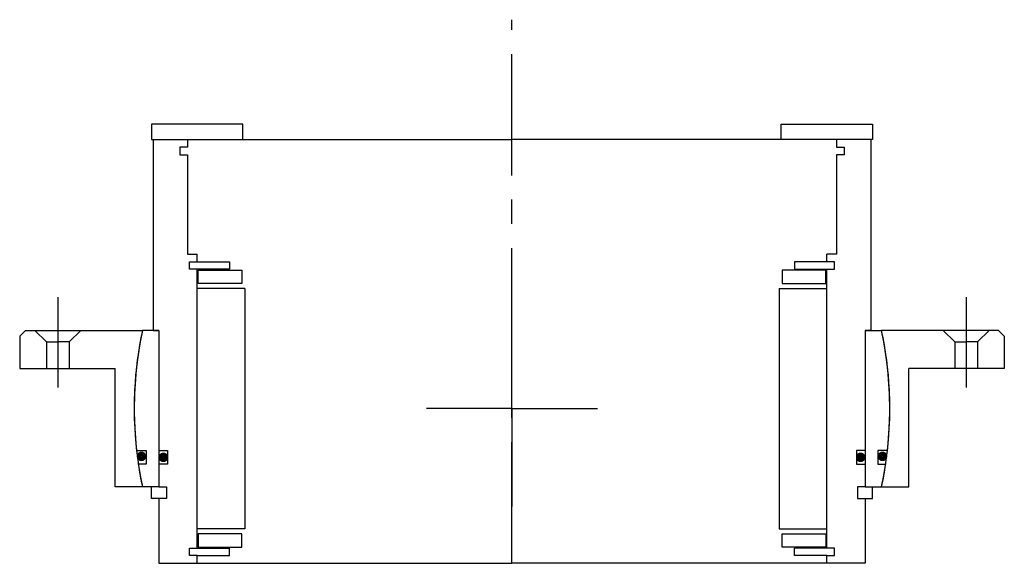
# Model space of a CAD drawing. Header units: millimetres. Extents: x -129 to 129, y -40 to 102.
import ezdxf

# ---------------------------------------------------------------- set-up
doc = ezdxf.new("R2010")
doc.units = ezdxf.units.MM
doc.linetypes.add('CENTER', pattern=[50.8, 31.75, -6.35, 6.35, -6.35])
doc.layers.add('Center', color=1, linetype='CENTER')

# ---------------------------------------------------------------- blocks, each defined once
blk = doc.blocks.new('in-sf140')
for p, q in [((-70.5, 74.5), (-94.5, 74.5)), ((-94.5, 74.5), (-94.5, 70.5)), ((-70.5, 70.5), (-70.5, 74.5)), ((70.5, 74.5), (94.5, 74.5)), ((70.5, 70.5), (70.5, 74.5)), ((94.5, 74.5), (94.5, 70.5)), ((-94.5, 70.5), (-70.5, 70.5)), ((-94, 70.5), (-94, 20.5)), ((-94, 70.5), (-85, 70.5)), ((-85, 70.5), (0, 70.5)), ((-85, 70.5), (-85, 68.5)), ((85, 70.5), (0, 70.5)), ((94.5, 70.5), (70.5, 70.5)), ((94, 70.5), (85, 70.5)), ((85, 70.5), (85, 68.5)), ((94, 70.5), (94, 20.5)), ((-87, 68.5), (-87, 66.5)), ((-85, 68.5), (-87, 68.5)), ((85, 68.5), (87, 68.5)), ((87, 68.5), (87, 66.5)), ((-87, 66.5), (-85, 66.5)), ((-85, 66.5), (-85, 40.5)), ((85, 66.5), (85, 40.5)), ((87, 66.5), (85, 66.5)), ((-85, 40.5), (-82.5, 40.5)), ((-82.5, 38.5), (-82.5, 40.5)), ((85, 40.5), (82.5, 40.5)), ((82.5, 38.5), (82.5, 40.5)), ((-84.5, 38.5), (-82.5, 38.5)), ((-84.5, 36.5), (-84.5, 38.5)), ((-74, 36.5), (-84.5, 36.5)), ((-82.5, 38.5), (-74, 38.5)), ((-82.5, -36.5), (-82.5, 36.5)), ((-82.25, 36.25), (-70.75, 36.25)), ((-82.25, 32.75), (-82.25, 36.25)), ((-74, 38.5), (-74, 36.5)), ((-70.75, 36.25), (-70.75, 32.75)), ((70.75, 36.25), (70.75, 32.75)), ((82.25, 36.25), (70.75, 36.25)), ((82.5, 38.5), (74, 38.5)), ((74, 38.5), (74, 36.5)), ((74, 36.5), (84.5, 36.5)), ((82.25, 32.75), (82.25, 36.25)), ((84.5, 38.5), (82.5, 38.5)), ((82.5, -36.5), (82.5, 36.5)), ((84.5, 36.5), (84.5, 38.5)), ((-70, 31.5), (-82.5, 31.5)), ((-70.75, 32.75), (-82.25, 32.75)), ((-70, 31.5), (-70, -31.5)), ((70, 31.5), (70, -31.5)), ((70, 31.5), (82.5, 31.5)), ((70.75, 32.75), (82.25, 32.75)), ((-92.5, 20.5), (-96.85, 20.5)), ((-94, 20.5), (-92.5, 20.5)), ((-92.5, 20.5), (-92.5, -11)), ((-92.5, 20.5), (-92.5, -20.5)), ((92.5, 20.5), (92.5, -11)), ((92.5, 20.5), (92.5, -20.5)), ((94, 20.5), (92.5, 20.5)), ((92.5, 20.5), (96.85, 20.5)), ((-98.39, -11), (-95.85, -11)), ((-95.85, -11), (-95.85, -14.5)), ((-92.5, -11), (-90.3, -11)), ((-90.3, -11), (-90.3, -14.5)), ((92.5, -11), (90.3, -11)), ((90.3, -11), (90.3, -14.5)), ((95.85, -11), (95.85, -14.5)), ((98.39, -11), (95.85, -11)), ((-95.85, -14.5), (-97.93, -14.5)), ((-92.5, -14.5), (-92.5, -20.5)), ((-90.3, -14.5), (-92.5, -14.5)), ((90.3, -14.5), (92.5, -14.5)), ((92.5, -14.5), (92.5, -20.5)), ((95.85, -14.5), (97.93, -14.5)), ((-92.5, -20.5), (-96.85, -20.5)), ((-94.5, -23.5), (-94.5, -20.5)), ((-92.5, -20.5), (-90.5, -20.5)), ((-90.5, -20.5), (-90.5, -23.5)), ((92.5, -20.5), (90.5, -20.5)), ((90.5, -20.5), (90.5, -23.5)), ((92.5, -20.5), (96.85, -20.5)), ((94.5, -23.5), (94.5, -20.5)), ((-92.5, -23.5), (-94.5, -23.5)), ((-92.5, -23.5), (-92.5, -40.5)), ((-90.5, -23.5), (-92.5, -23.5)), ((90.5, -23.5), (92.5, -23.5)), ((92.5, -23.5), (92.5, -40.5)), ((92.5, -23.5), (94.5, -23.5)), ((-70, -31.5), (-82.5, -31.5)), ((-70.75, -32.75), (-82.25, -32.75)), ((-82.25, -32.75), (-82.25, -36.25)), ((-70.75, -36.25), (-70.75, -32.75)), ((70, -31.5), (82.5, -31.5)), ((70.75, -36.25), (70.75, -32.75)), ((70.75, -32.75), (82.25, -32.75)), ((82.25, -32.75), (82.25, -36.25)), ((-84.5, -36.5), (-74, -36.5)), ((-84.5, -38.5), (-84.5, -36.5)), ((-82.5, -38.5), (-84.5, -38.5)), ((-82.5, -38.5), (-74, -38.5)), ((-82.5, -40.5), (-82.5, -38.5)), ((-82.25, -36.25), (-70.75, -36.25)), ((-74, -38.5), (-74, -36.5)), ((82.25, -36.25), (70.75, -36.25)), ((84.5, -36.5), (74, -36.5)), ((74, -38.5), (74, -36.5)), ((82.5, -38.5), (74, -38.5)), ((82.5, -38.5), (84.5, -38.5)), ((82.5, -40.5), (82.5, -38.5)), ((84.5, -38.5), (84.5, -36.5)), ((-92.5, -40.5), (-82.5, -40.5)), ((-82.5, -40.5), (0, -40.5)), ((82.5, -40.5), (0, -40.5)), ((92.5, -40.5), (82.5, -40.5))]:
    blk.add_line(p, q)
at = {"const_width": 1.2}
for points in [[(-96.44, -12.5, -1), (-97.74, -12.5, -1)], [(-90.7, -12.75, -1), (-92, -12.75, -1)], [(90.7, -12.75, 1), (92, -12.75, 1)], [(96.44, -12.5, 1), (97.74, -12.5, 1)]]:
    blk.add_lwpolyline(points, format="xyb", close=True, dxfattribs=at)
for start, end in [(168.0493, 186.3794), (353.6206, 11.9507), (188.4221, 191.9507), (348.0493, 351.5779)]:
    blk.add_arc((0, 0), 99, start, end)
at = {"layer": 'Center'}
blk.add_line((0, -40.5), (0, 101.87), dxfattribs=at)
blk = doc.blocks.new('4SF140-159 yderhus')
for p, q in [((-127.5, 20.5), (-129, 19)), ((-129, 19), (-129, 10.5)), ((-127.5, 20.5), (-96.85, 20.5)), ((-125, 20.5), (-122, 17.5)), ((-113, 20.5), (-116, 17.5)), ((127.5, 20.5), (96.85, 20.5)), ((113, 20.5), (116, 17.5)), ((125, 20.5), (122, 17.5)), ((127.5, 20.5), (129, 19)), ((129, 19), (129, 10.5)), ((-122, 17.5), (-122, 10.5)), ((-122, 17.5), (-119, 17.5)), ((-116, 17.5), (-119, 17.5)), ((-116, 17.5), (-116, 10.5)), ((116, 17.5), (116, 10.5)), ((116, 17.5), (119, 17.5)), ((122, 17.5), (119, 17.5)), ((122, 17.5), (122, 10.5)), ((-129, 10.5), (-104, 10.5)), ((-104, -20.5), (-104, 10.5)), ((104, -20.5), (104, 10.5)), ((129, 10.5), (104, 10.5)), ((-96.85, -20.5), (-104, -20.5)), ((96.85, -20.5), (104, -20.5))]:
    blk.add_line(p, q)
for start, end in [(168.0493, 191.9507), (348.0493, 11.9507)]:
    blk.add_arc((0, 0), 99, start, end)
at = {"layer": 'Center'}
for p, q in [((-119, 29.24), (-119, 5.5)), ((119, 29.24), (119, 5.5)), ((0, 0), (0, 25.63)), ((0, 0), (-22.37, 0)), ((0, 0), (22.37, 0)), ((0, 0), (0, -25.63))]:
    blk.add_line(p, q, dxfattribs=at)

msp = doc.modelspace()

# ---------------------------------------------------------------- block references
for name in ['in-sf140', '4SF140-159 yderhus']:
    msp.add_blockref(name, (0, 0))

doc.saveas('drawing.dxf')
